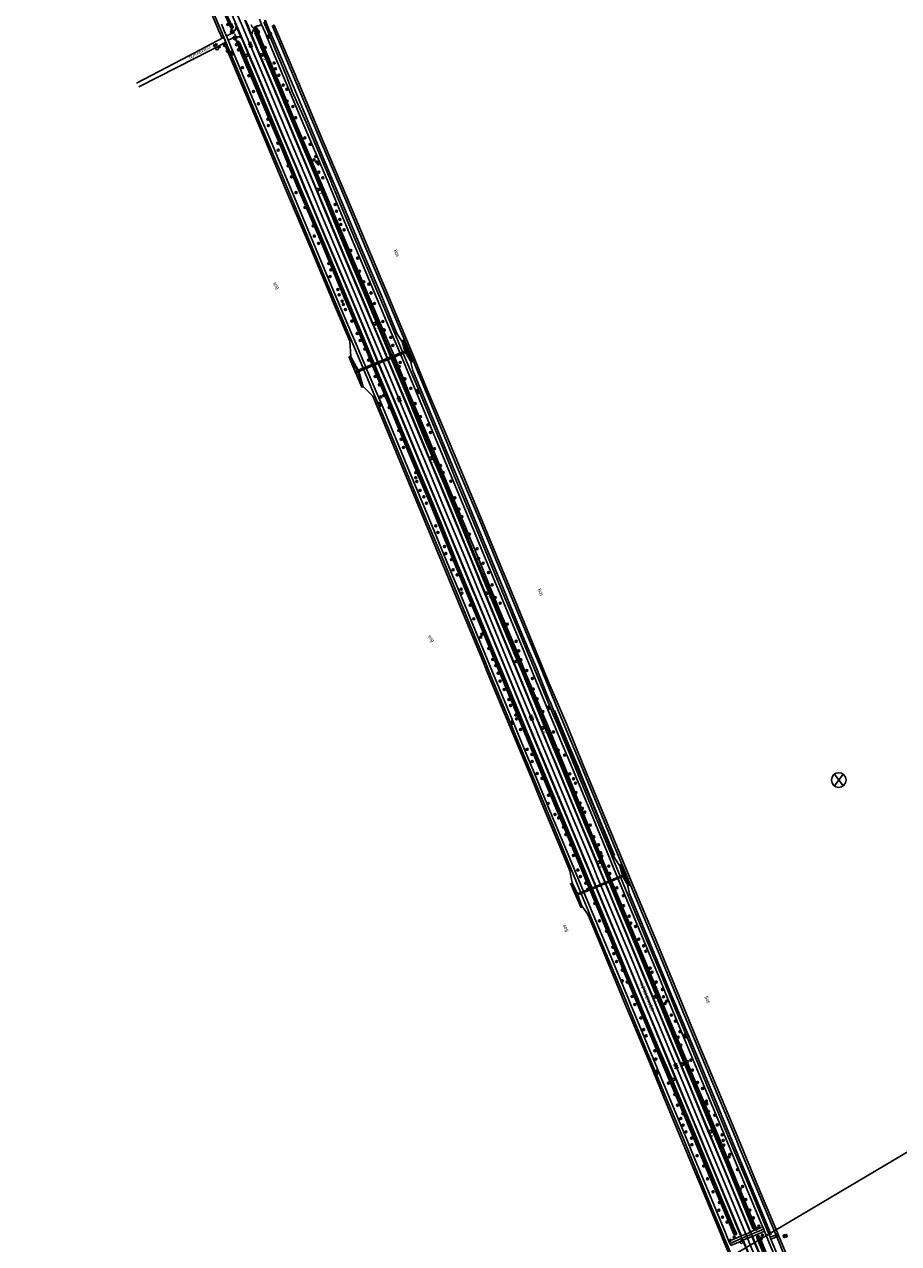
# Model space of a CAD drawing. Header units: metres. Extents: x 814 to 237605, y 2086 to 808797.
# Tile 19 of 57: x 120734 to 121333, y 400539 to 401375. Entities that reach past the tile are written whole.
import ezdxf

# ---------------------------------------------------------------- set-up
doc = ezdxf.new("R2010")
doc.units = ezdxf.units.M
doc.layers.get('0').update_dxf_attribs({"linetype": 'CONTINUOUS'})
for name, color, linetype in [('3009', 179, 'CONTINUOUS'), ('4401', 7, 'CONTINUOUS'), ('4405', 7, 'CONTINUOUS'), ('4411', 7, 'CONTINUOUS'), ('4412', 7, 'CONTINUOUS'), ('4503', 1, 'CONTINUOUS'), ('4504', 7, 'CONTINUOUS'), ('4601', 172, 'CONTINUOUS'), ('4703', 8, 'CONTINUOUS'), ('B-AF-FRAST-GD', 47, 'Raster'), ('B-AF-SCHRIK-GD', 153, 'Hekwerk'), ('B-AS-HECT-GD', 9, 'CONTINUOUS'), ('B-BB-BORD-GD', 8, 'CONTINUOUS'), ('B-BP-BOOM-GD', 74, 'CONTINUOUS'), ('B-BW-INFO-GD', 8, 'CONTINUOUS'), ('B-GR-GEMT2006-GS', 6, 'CONTINUOUS'), ('B-KL-OVER-GD', 8, 'CONTINUOUS'), ('B-MK-ASSTRP-GD', 121, 'CONTINUOUS'), ('B-MK-DRIEH-GD', 121, 'CONTINUOUS'), ('B-MK-KANAL-GD', 121, 'CONTINUOUS'), ('B-MK-STRP-GD', 121, 'CONTINUOUS'), ('B-OB-ONZL-GD', 153, 'CONTINUOUS'), ('B-SP-ASMI-GD', 17, 'CONTINUOUS'), ('B-SP-OVER-GD', 17, 'CONTINUOUS'), ('B-TE-OND-GD', 8, 'CONTINUOUS'), ('B-TR-GEO-GD', 8, 'CONTINUOUS'), ('B-TR-OEVR-GD', 142, 'CONTINUOUS'), ('B-TR-SLOO-GD', 142, 'CONTINUOUS'), ('B-VH-FPAD-GD', 13, 'CONTINUOUS'), ('B-VH-HFDR-GD', 13, 'CONTINUOUS'), ('B-VH-MATE-GD', 13, 'CONTINUOUS'), ('B-VH-OVRG-GD', 13, 'CONTINUOUS'), ('B-VH-WEGN-GD', 13, 'CONTINUOUS'), ('B-WT-DUIKER-GD', 134, 'CONTINUOUS'), ('L-AR-BLOCKS-GD', 8, 'CONTINUOUS'), ('L-AR-SYMB-GD', 8, 'CONTINUOUS')]:
    doc.layers.add(name, color=color, linetype=linetype)
doc.linetypes.add('Hekwerk', pattern='A,4,-1,[1,dgnlstyle.shx,S=0.004,R=0,X=0,Y=0],-1', length=6)
doc.linetypes.add('Raster', pattern='A,4,-1,[1,dgnlstyle.shx,S=0.004,R=0,X=0,Y=0],-1', length=6)

# ---------------------------------------------------------------- blocks, each defined once
blk = doc.blocks.new('2901')
for radius in [0.27, 0.18, 0.09]:
    blk.add_circle((0, 0), radius)
blk = doc.blocks.new('WATER', base_point=(119086.285987, 398817.713883))
at = {"layer": '4601'}
for points in [[(119085.785987, 398817.863883, 0), (119085.848487, 398817.926383, 0), (119085.973487, 398817.988883, 0), (119086.098487, 398817.988883, 0), (119086.223487, 398817.926383, 0), (119086.285987, 398817.863883, 0), (119086.348487, 398817.801383, 0), (119086.473487, 398817.738883, 0), (119086.598487, 398817.738883, 0), (119086.723487, 398817.801383, 0), (119086.785987, 398817.863883, 0)], [(119085.785987, 398817.563883, 0), (119085.848487, 398817.626383, 0), (119085.973487, 398817.688883, 0), (119086.098487, 398817.688883, 0), (119086.223487, 398817.626383, 0), (119086.285987, 398817.563883, 0), (119086.348487, 398817.501383, 0), (119086.473487, 398817.438883, 0), (119086.598487, 398817.438883, 0), (119086.723487, 398817.501383, 0), (119086.785987, 398817.563883, 0)]]:
    blk.add_polyline3d(points, dxfattribs=at)
blk = doc.blocks.new('2202')
for p, q in [((-0.35, 0), (-0.5, 0)), ((0, 0.35), (0, 0.5)), ((0.35, 0), (0.5, 0)), ((0, -0.35), (0, -0.5))]:
    blk.add_line(p, q)
blk.add_circle((0, 0), 0.35)
blk = doc.blocks.new('2303')
for p, q in [((0.75, 0), (0.75, 0.3)), ((-0.75, 0), (0.75, 0)), ((0.75, 0), (0.75, -0.3))]:
    blk.add_line(p, q)
at = {"flags": 128}
blk.add_lwpolyline([(-0.75, 0.3), (-0.75, 0), (-0.75, -0.3)], dxfattribs=at)
blk = doc.blocks.new('GV4', base_point=(119086.285987, 398817.713883))
at = {"layer": '4401'}
for points in [[(119086.285987, 398817.745133, 0), (119086.379737, 398817.807633, 0)], [(119086.285987, 398817.651383, 0), (119086.535987, 398817.807633, 0)], [(119086.285987, 398817.807633, 0), (119086.598487, 398817.620133, 0)], [(119086.285987, 398817.713883, 0), (119086.442237, 398817.620133, 0)], [(119086.348487, 398817.620133, 0), (119086.660987, 398817.807633, 0)], [(119086.410987, 398817.807633, 0), (119086.660987, 398817.651383, 0)], [(119086.504737, 398817.620133, 0), (119086.660987, 398817.713883, 0)], [(119086.567237, 398817.807633, 0), (119086.660987, 398817.745133, 0)]]:
    blk.add_polyline3d(points, dxfattribs=at)
blk = doc.blocks.new('GV6-4412', base_point=(119086.285987, 398817.713883))
at = {"layer": '4412'}
for centre in [(119086.312223, 398817.713376), (119086.387223, 398817.788376), (119086.387562, 398817.712297), (119086.462223, 398817.788376), (119086.462223, 398817.713376), (119086.537263, 398817.713369), (119086.387223, 398817.638376), (119086.462223, 398817.638376)]:
    blk.add_circle(centre, 0.028585, dxfattribs=at)
blk = doc.blocks.new('2401')
blk.add_circle((0, 0), 0.375)
blk = doc.blocks.new('2807')
blk.add_line((0, 0), (0, 0.5))
at = {"flags": 128}
blk.add_lwpolyline([(-0.5, 0), (0, 0), (0.5, 0)], dxfattribs=at)
blk.add_circle((0, 0), 0.5)
blk = doc.blocks.new('OV6-4405', base_point=(119086.285987, 398817.713883))
at = {"layer": '4405'}
for points in [[(119086.335987, 398817.763883, 0), (119086.285987, 398817.763883, 0), (119086.285987, 398817.713883, 0)], [(119086.435987, 398817.763883, 0), (119086.385987, 398817.763883, 0), (119086.385987, 398817.713883, 0)], [(119086.535987, 398817.763883, 0), (119086.485987, 398817.763883, 0), (119086.485987, 398817.713883, 0)]]:
    blk.add_polyline3d(points, dxfattribs=at)
blk = doc.blocks.new('GV6', base_point=(119086.285987, 398817.713883))
at = {"layer": '4411'}
for points in [[(119086.285987, 398817.682633, 0), (119086.442237, 398817.807633, 0)], [(119086.285987, 398817.745133, 0), (119086.442237, 398817.620133, 0)], [(119086.348487, 398817.620133, 0), (119086.598487, 398817.807633, 0)], [(119086.348487, 398817.807633, 0), (119086.598487, 398817.620133, 0)], [(119086.504737, 398817.807633, 0), (119086.660987, 398817.682633, 0)], [(119086.504737, 398817.620133, 0), (119086.660987, 398817.745133, 0)]]:
    blk.add_polyline3d(points, dxfattribs=at)
blk = doc.blocks.new('3701')
blk.add_circle((0, 0), 0.4)
blk = doc.blocks.new('2201')
at = {"flags": 128}
for points in [[(-0.35, 0), (-0.35, 0), (-0.5, 0)], [(0, 0.35), (0, 0.35), (0, 0.5)], [(0.35, 0), (0.35, 0), (0.5, 0)], [(0, -0.35), (0, -0.35), (0, -0.5)]]:
    blk.add_lwpolyline(points, dxfattribs=at)
at = {"linetype": 'Continuous'}
blk.add_circle((0, 0), 0.35, dxfattribs=at)
blk = doc.blocks.new('3009', base_point=(119086.285987, 398817.713883))
at = {"layer": '3009'}
for points in [[(119085.785987, 398818.213883, 0), (119086.785987, 398818.213883, 0), (119086.785987, 398817.213883, 0), (119085.785987, 398817.213883, 0)], [(119085.885987, 398817.313883, 0), (119086.685987, 398817.313883, 0), (119086.485987, 398818.113883, 0), (119086.085987, 398818.113883, 0)], [(119085.885987, 398817.313883, 0), (119086.085987, 398818.113883, 0), (119086.485987, 398818.113883, 0), (119086.685987, 398817.313883, 0)]]:
    blk.add_polyline3d(points, close=True, dxfattribs=at)
blk = doc.blocks.new('4101')
for p, q in [((-0.4, 0), (-0.55, 0)), ((-0.28, 0.28), (-0.39, 0.39)), ((0, 0.4), (0, 0.55)), ((0.28, 0.28), (0.39, 0.39)), ((0.4, 0), (0.55, 0)), ((-0.28, -0.28), (-0.39, -0.39)), ((0, -0.4), (0, -0.55)), ((0.28, -0.28), (0.39, -0.39))]:
    blk.add_line(p, q)
blk.add_circle((0, 0), 0.4)
blk = doc.blocks.new('4703')
at = {"layer": '4703'}
for p, q in [((-0.3, -0.4), (0.3, 0.4)), ((-0.3, 0.4), (0.3, -0.4))]:
    blk.add_line(p, q, dxfattribs=at)
blk.add_circle((0, 0), 0.5, dxfattribs=at)

msp = doc.modelspace()

# ---------------------------------------------------------------- linework, layer by layer
at = {"layer": 'B-AF-FRAST-GD'}
for points in [[(120824.785839, 401470.471502), (120839.514519, 401436.295316), (120850.745897, 401409.345076), (120861.370052, 401384.380415), (120867.158332, 401370.773823), (120869.519463, 401365.223479)], [(120989.349048, 401162.798285), (120979.14138, 401187.684715), (120965.322416, 401220.100701), (120951.186429, 401253.936395), (120938.854601, 401283.290937), (120927.832584, 401309.679404), (120916.35124, 401336.936608), (120903.440873, 401367.262334), (120902.118408, 401370.284683), (120899.459978, 401376.360227), (120900.236275, 401376.626255)], [(120869.519463, 401365.223479), (120868.834969, 401364.914035)], [(120870.21815, 401361.436605), (120870.962675, 401361.844271)], [(120870.962675, 401361.844271), (120873.027387, 401356.948163), (120881.715353, 401336.346149), (120897.637989, 401298.514709), (120914.682682, 401258.109838), (120929.642703, 401222.592547), (120946.991752, 401181.080892), (120957.023214, 401157.406673)], [(120992.839027, 401157.58429), (120989.349048, 401162.798285)], [(120957.023214, 401157.406673), (120957.683509, 401147.042324)], [(120999.725143, 401143.936281), (120996.453728, 401151.378326), (120993.946426, 401157.082112)], [(120956.563062, 401146.599933), (120958.489709, 401142.00354), (120965.234837, 401125.91172)], [(121000.223543, 401137.325495), (120999.016176, 401142.783418)], [(121000.223543, 401137.325495), (121020.207118, 401089.670464), (121034.792374, 401054.308146), (121048.304747, 401021.752461), (121061.748203, 400989.270165), (121073.966037, 400959.569543), (121079.433072, 400946.542943), (121084.511589, 400934.442087), (121093.165066, 400913.04551), (121094.559442, 400909.719198), (121099.328931, 400898.109704), (121109.504934, 400873.663976), (121125.169407, 400835.803106), (121138.624038, 400803.121134)], [(120966.397499, 401126.271973), (120972.826641, 401119.821474)], [(120972.826641, 401119.821474), (120976.297866, 401111.495077), (120997.584547, 401060.399368), (121013.855125, 401021.251037), (121031.153138, 400979.423105), (121048.66461, 400937.057241), (121051.067711, 400931.269257), (121066.366072, 400894.422411), (121081.325348, 400858.423814)], [(121108.003201, 400794.352038), (121104.505967, 400802.722155), (121088.75395, 400840.495854), (121081.325348, 400858.423814)], [(121138.624038, 400803.121134), (121141.971391, 400798.023854)], [(121109.594999, 400786.28919), (121108.003201, 400794.352038)], [(121143.117561, 400798.344952), (121148.535803, 400784.555497)], [(121115.432934, 400769.461001), (121108.390841, 400785.898775)], [(121147.627187, 400783.763238), (121148.75422, 400778.836339)], [(121148.75422, 400778.836339), (121159.11388, 400753.76141), (121174.509387, 400716.728672), (121176.34991, 400712.297181), (121184.940573, 400691.613137), (121195.612039, 400665.985002), (121208.405431, 400635.294571), (121217.886295, 400612.366899), (121237.034287, 400566.327526), (121246.050417, 400544.773412)], [(121120.094175, 400764.911327), (121116.531893, 400769.588512)], [(121188.94973, 400599.010616), (121174.231853, 400634.508534), (121162.916284, 400662.077173), (121151.824977, 400688.719331), (121145.036687, 400705.01516), (121141.790535, 400712.807803), (121131.540399, 400737.536281), (121122.166451, 400760.193124), (121120.094175, 400764.911327)], [(121188.94973, 400599.010616), (121204.797115, 400561.299502), (121211.659481, 400544.781878), (121212.907297, 400541.778402), (121218.831029, 400527.520059)]]:
    msp.add_lwpolyline(points, dxfattribs=at)
at = {"layer": 'B-AF-SCHRIK-GD'}
for points in [[(120877.21861, 401368.300251), (120875.418688, 401371.928922)], [(120877.910515, 401366.845831), (120879.369738, 401362.976012)]]:
    msp.add_lwpolyline(points, dxfattribs=at)
at = {"layer": 'B-GR-GEMT2006-GS'}
msp.add_lwpolyline([(120733.972315, 400243.566859), (120986.24, 400392.32), (121760.6, 400851.29), (121785.003845, 400865.52333)], dxfattribs=at)
at = {"layer": 'B-MK-ASSTRP-GD'}
for points in [[(120879.582934, 401382.172746), (120883.418183, 401373.27309)], [(120883.418183, 401373.27309), (120892.394476, 401351.943633), (120898.099552, 401338.387236), (120916.229423, 401295.293823), (120931.181496, 401259.683603), (120934.76684, 401251.144662), (120948.88718, 401217.511996), (120967.37058, 401173.730895), (120969.931687, 401167.633673), (120984.597813, 401132.718056), (120989.173959, 401121.846169)], [(120989.173959, 401121.846169), (121004.026319, 401086.112439), (121008.436589, 401075.478647), (121021.630551, 401043.666109), (121035.843279, 401009.391948), (121046.732957, 400983.041121), (121049.383219, 400976.62802), (121066.659625, 400934.776246), (121084.951074, 400890.600099), (121085.737209, 400888.701483), (121095.119353, 400866.095676)], [(121204.597439, 400602.793648), (121200.047457, 400613.758531), (121187.15861, 400644.81902), (121174.344108, 400675.591), (121168.588783, 400689.41149), (121161.719296, 400705.993209), (121149.884101, 400734.561264), (121126.728441, 400790.229022), (121123.35883, 400798.31546), (121107.928391, 400835.34564), (121095.119353, 400866.095676)], [(121311.37171, 400347.965165), (121292.748239, 400392.197399), (121277.158297, 400429.161456), (121269.409668, 400447.533606), (121250.824194, 400491.822093), (121238.490075, 400521.331533), (121232.274856, 400536.201476), (121218.405973, 400569.491043), (121204.597439, 400602.793648)]]:
    msp.add_lwpolyline(points, dxfattribs=at)
at = {"layer": 'B-MK-DRIEH-GD'}
for points in [[(120879.674639, 401372.463211), (120882.453705, 401365.835547)], [(120888.565044, 401370.517492), (120886.87786, 401374.570236)], [(120870.616596, 401365.796804), (120871.957328, 401362.676501)], [(121232.511412, 400545.235677), (121231.947031, 400546.550705)], [(121225.819301, 400542.180567), (121226.369154, 400540.862559)]]:
    msp.add_lwpolyline(points, dxfattribs=at)
at = {"layer": 'B-MK-KANAL-GD'}
for points in [[(121231.507819, 400546.432986), (121225.562256, 400543.964608)], [(121226.075973, 400542.458846), (121232.158627, 400544.97826)], [(121232.772928, 400543.495967), (121226.83556, 400541.007845)]]:
    msp.add_lwpolyline(points, dxfattribs=at)
at = {"layer": 'B-MK-STRP-GD'}
for points in [[(120866.246568, 401405.247998), (120879.223879, 401374.65778)], [(120879.223879, 401374.65778), (120889.35946, 401350.666376), (120892.100345, 401344.178572), (120909.666951, 401302.429244), (120923.923637, 401268.519044), (120928.155963, 401258.413237), (120938.436996, 401233.864531), (120953.876834, 401197.209537), (120964.167948, 401172.809258), (120966.880504, 401166.35204), (120975.885476, 401144.915774), (120989.304717, 401112.921863)], [(120992.55466, 401122.159093), (120975.299488, 401163.18497), (120972.901147, 401168.88098), (120957.656513, 401205.086663), (120939.319889, 401248.677775), (120934.173746, 401260.939993), (120924.312557, 401284.437209), (120904.005627, 401332.742304), (120895.379208, 401353.199728), (120888.852357, 401368.678055), (120885.067742, 401377.594054)], [(120992.55466, 401122.159093), (121008.460905, 401083.977475), (121011.467903, 401076.735857), (121024.400305, 401045.591339), (121040.448855, 401006.784245), (121049.738125, 400984.283029), (121057.714086, 400964.963018), (121071.164619, 400932.565286), (121084.84314, 400899.425104), (121087.987806, 400891.85748), (121098.689671, 400866.103499)], [(121092.523198, 400863.853052), (121081.949122, 400889.35712), (121075.804095, 400904.178574), (121055.826109, 400952.497452), (121043.693637, 400981.785099), (121039.389383, 400992.175519), (121023.003321, 401031.791746), (121005.814459, 401073.250129), (121005.410316, 401074.223527), (120993.905823, 401101.93263), (120989.304717, 401112.921863)], [(121092.523198, 400863.853052), (121106.366791, 400830.627235), (121108.923044, 400824.492007), (121120.338189, 400797.056762), (121126.021754, 400783.396839), (121142.52628, 400743.663265), (121158.703321, 400704.743749), (121174.537699, 400666.632458), (121192.06519, 400624.553814), (121197.042065, 400612.511415), (121199.856262, 400605.701982)], [(121205.63605, 400608.733623), (121203.039785, 400615.000226), (121190.793376, 400644.559368), (121175.306599, 400681.74149), (121164.709322, 400707.23192), (121159.214463, 400720.449119), (121142.85187, 400759.965508), (121126.58688, 400799.049764), (121126.370219, 400799.570303), (121109.228518, 400840.754017), (121098.689671, 400866.103499)], [(121225.449379, 400544.189988), (121219.897207, 400557.509391), (121199.856262, 400605.701982)], [(121205.63605, 400608.733623), (121221.468534, 400570.752053), (121231.486957, 400546.579762)], [(121232.889157, 400543.24451), (121241.51294, 400522.595006), (121248.582315, 400505.667506), (121262.215387, 400473.106979), (121277.191427, 400437.409012), (121280.138486, 400430.418379), (121290.401678, 400406.07336), (121306.911793, 400366.898953), (121313.065227, 400352.393417)], [(121233.151417, 400545.383944), (121240.730148, 400548.573538)], [(121225.399088, 400542.173489), (121217.726853, 400538.901566)], [(121306.310531, 400351.612224), (121291.752841, 400386.150135), (121274.124563, 400427.88195), (121272.99973, 400430.544792), (121256.00123, 400471.002563), (121238.532599, 400512.804045), (121235.499101, 400520.08139), (121226.896282, 400540.719508)]]:
    msp.add_lwpolyline(points, dxfattribs=at)
at = {"layer": 'B-SP-ASMI-GD'}
for points in [[(121008.888196, 401123.638779), (120999.95942, 401145.43359), (120981.957327, 401188.285604), (120968.058269, 401221.295774), (120953.631337, 401255.707398), (120937.523554, 401293.927386), (120920.501585, 401334.216028), (120903.965394, 401373.544663), (120905.26254, 401374.090046), (120921.798359, 401334.762901), (120938.819955, 401294.474631), (120954.928483, 401256.25278), (120969.355788, 401221.841156), (120983.254473, 401188.830986), (121001.259174, 401145.973012), (121010.190557, 401124.17224)], [(121115.465399, 400866.951376), (121102.216404, 400898.724004), (121087.290655, 400935.077622), (121057.190682, 401007.705137), (121046.111669, 401034.503758), (121030.776139, 401071.076423), (121008.888196, 401123.638779)], [(121010.190557, 401124.17224), (121022.413235, 401095.091507), (121034.951072, 401064.934536), (121046.637307, 401036.947548), (121058.952, 401007.181361), (121071.949165, 400975.791692), (121093.157243, 400924.446761), (121106.296342, 400893.460914), (121116.830717, 400867.450192)], [(121222.360369, 400609.201892), (121204.827662, 400651.346846), (121186.594229, 400695.152535), (121171.368968, 400731.859683), (121154.159616, 400773.408591), (121137.90394, 400812.677249), (121115.465399, 400866.951376)], [(121116.830717, 400867.450192), (121151.389118, 400784.121036), (121167.45555, 400745.321765), (121182.984423, 400707.759663), (121196.386527, 400675.566449), (121211.199399, 400639.942615), (121223.685454, 400609.834074)], [(121326.291498, 400361.261098), (121314.408567, 400389.249949), (121289.700951, 400447.884156), (121274.523746, 400483.77472), (121254.905622, 400530.904858), (121249.765258, 400543.272337), (121248.423245, 400546.501159), (121236.764576, 400574.542536), (121223.628085, 400606.092765), (121222.360369, 400609.201892)], [(121223.685454, 400609.834074), (121237.523418, 400576.542272), (121250.219207, 400546.014636), (121251.147467, 400543.788734), (121261.224832, 400519.623934), (121279.878106, 400474.989368), (121292.882722, 400444.107829), (121307.701554, 400409.055455), (121321.876656, 400375.486119), (121327.655327, 400361.748366)]]:
    msp.add_lwpolyline(points, dxfattribs=at)
at = {"layer": 'B-TR-OEVR-GD'}
msp.add_lwpolyline([(121097.39, 400904.272), (121105.625, 400884.291), (121113.616, 400865.28), (121122.029, 400844.327), (121130.747, 400823.658), (121138.454, 400804.871)], dxfattribs=at)
at = {"layer": 'B-TR-SLOO-GD'}
for points in [[(120876.184042, 401375.188261), (120876.293854, 401374.901481), (120877.080719, 401372.846544), (120877.068798, 401372.482583), (120876.845281, 401372.263163), (120876.486908, 401372.114152), (120875.911723, 401372.118622), (120875.654678, 401372.260183), (120875.450532, 401372.483701), (120874.685488, 401374.174781), (120868.617232, 401387.588263), (120857.993449, 401412.565589), (120856.273855, 401416.711092), (120846.094127, 401440.990299), (120836.213167, 401464.020789), (120833.787543, 401469.780037), (120823.572512, 401494.033963), (120811.16804, 401522.700072), (120806.013818, 401534.87997), (120797.865029, 401554.136306), (120785.657252, 401582.648188), (120773.174177, 401612.305597), (120768.444549, 401623.406962)], [(120869.763122, 401387.907844), (120876.305153, 401373.212042), (120876.271899, 401373.148879), (120876.225746, 401373.0796), (120876.161246, 401373.049022), (120875.943282, 401373.008886), (120875.81084, 401373.088293), (120864.757825, 401398.135754)], [(120995.053213, 401123.186901), (120984.365174, 401148.391203), (120982.873003, 401151.910007), (120968.984004, 401185.423836), (120956.138085, 401215.513378), (120941.950317, 401249.950334), (120930.101541, 401278.360374), (120929.387768, 401280.046761), (120916.594053, 401310.273673), (120893.835941, 401364.737515), (120892.188042, 401368.380115), (120891.9759, 401369.227508), (120892.085021, 401369.863819), (120892.287883, 401370.402377), (120892.565569, 401370.549823), (120892.95735, 401370.656562), (120893.328109, 401370.674339), (120893.599777, 401370.534542), (120893.717981, 401370.385188), (120894.905108, 401367.49583), (120899.806701, 401355.565799), (120908.817692, 401334.12213)], [(120983.922418, 401113.782778), (120970.91088, 401145.065232), (120968.2382, 401151.490912), (120950.910385, 401192.811459), (120935.761492, 401229.147941), (120921.7205, 401261.884302), (120910.630311, 401288.720176), (120895.572688, 401324.024752), (120882.679458, 401354.712576), (120880.487074, 401360.351412), (120879.753988, 401362.236917), (120879.653032, 401362.695873), (120879.805769, 401363.091499), (120880.354132, 401363.130242), (120881.297375, 401362.574428), (120882.219757, 401360.838071), (120896.270807, 401327.34473), (120911.081444, 401291.842341), (120917.852739, 401275.587013), (120925.309445, 401257.686272), (120939.889859, 401223.598748), (120950.68873, 401197.780996), (120965.4379, 401162.003681), (120972.388415, 401145.430387), (120983.366232, 401119.254112)], [(120908.817692, 401334.12213), (120918.546926, 401310.528398), (120930.825482, 401281.696513), (120940.57941, 401258.252144), (120952.044736, 401230.911493), (120962.290029, 401206.412867), (120973.417844, 401180.656209), (120983.168791, 401157.56239), (120986.742664, 401148.978689), (120994.142752, 401131.205216), (120997.549902, 401122.382611)], [(121102.094959, 400865.188568), (121089.18124, 400896.540984), (121075.384255, 400930.105104), (121070.469981, 400941.716494), (121061.965387, 400961.81105), (121047.165181, 400997.664734), (121024.438201, 401052.669098), (121023.265954, 401055.506199), (121008.817915, 401089.668955), (120995.053213, 401123.186901)], [(120997.549902, 401122.382611), (121009.391482, 401094.606474), (121023.579996, 401060.42917), (121026.423293, 401053.637143), (121035.358991, 401032.29168), (121046.611975, 401005.127981), (121059.762995, 400973.066642), (121069.222252, 400950.48505), (121072.3938, 400942.752433), (121078.511636, 400927.836403), (121094.443958, 400890.026941), (121104.861732, 400864.238247)], [(120983.366232, 401119.254112), (121001.656662, 401075.322136), (121013.418515, 401047.29228), (121019.61746, 401032.519475), (121031.013791, 401004.529603), (121045.492153, 400969.291061), (121058.409225, 400938.270196), (121059.443598, 400935.779423), (121071.126248, 400907.647564), (121079.600911, 400887.080982), (121090.127464, 400861.899509)], [(121087.31487, 400863.759174), (121069.603722, 400906.795218), (121057.924877, 400934.961665), (121052.520286, 400947.996184), (121033.911716, 400992.901951), (121011.860357, 401046.532174), (121011.134546, 401048.29739), (120998.010348, 401079.436347), (120983.922418, 401113.782778)], [(121195.854928, 400603.53051), (121184.289392, 400631.543576), (121171.276208, 400662.454172), (121159.385826, 400690.676971), (121152.599618, 400706.774303), (121148.260992, 400717.06581), (121129.207995, 400763.133123), (121114.860039, 400798.033505), (121102.503623, 400827.762067), (121087.31487, 400863.759174)], [(121090.127464, 400861.899509), (121101.701941, 400834.046259), (121113.870974, 400805.167808), (121124.599065, 400778.988331), (121136.315103, 400750.984579), (121147.704433, 400723.038196), (121154.292936, 400707.168152), (121157.788049, 400698.749303), (121169.942181, 400670.31379), (121175.050672, 400658.216282), (121188.032191, 400627.330645), (121197.948541, 400603.610604)], [(121208.308201, 400610.045298), (121194.07722, 400644.236012), (121181.580361, 400673.954888), (121169.413563, 400703.395112), (121166.638618, 400710.038751), (121155.335691, 400737.099676), (121142.225276, 400768.497168), (121129.769768, 400798.61167), (121115.008305, 400833.802252), (121102.094959, 400865.188568)], [(121104.861732, 400864.238247), (121122.543823, 400820.354699), (121137.574251, 400784.623205), (121156.772908, 400739.01075), (121168.591861, 400710.493049), (121169.558104, 400708.161621), (121182.072844, 400677.989005), (121195.534181, 400646.306529), (121202.9978, 400628.519758), (121210.453596, 400610.605582)], [(121210.453596, 400610.605582), (121224.586975, 400575.635164), (121235.196974, 400550.225331), (121235.298674, 400549.786865), (121235.261049, 400549.577131), (121234.980907, 400549.290656), (121234.508168, 400548.987045), (121234.108444, 400548.857032), (121233.692702, 400548.923715), (121233.445715, 400549.11892), (121214.542102, 400594.990282), (121208.308201, 400610.045298)], [(121197.948541, 400603.610604), (121210.781049, 400572.643756), (121220.804989, 400548.542861), (121221.853729, 400546.021341), (121222.093265, 400545.425295), (121222.150635, 400545.092626), (121222.077247, 400544.893696), (121221.886884, 400544.72643), (121221.67566, 400544.629945), (121221.391048, 400544.59083), (121220.996912, 400544.660493), (121220.651205, 400544.873207), (121220.423677, 400545.250313), (121220.195602, 400545.628323), (121219.242074, 400547.900131), (121202.298935, 400588.267623), (121195.854928, 400603.53051)], [(121313.775267, 400357.127144), (121291.826602, 400409.254386), (121266.408946, 400470.448239), (121251.870628, 400505.042775), (121236.735519, 400541.068195), (121236.100357, 400543.097361), (121236.108553, 400543.506025), (121236.352559, 400543.787285), (121236.78432, 400543.98845), (121237.277176, 400544.100581), (121237.61953, 400544.010429), (121238.276299, 400543.3816), (121249.697294, 400514.360471), (121264.843952, 400478.37901), (121272.957841, 400459.581738), (121286.503162, 400428.201585), (121299.613204, 400396.207302), (121315.323871, 400358.990161)], [(121240.244182, 400536.162712), (121237.553511, 400543.113699), (121237.347406, 400543.35232), (121237.163843, 400543.400236), (121237.10306, 400543.358245), (121236.982712, 400543.100375), (121241.49272, 400531.908313)]]:
    msp.add_lwpolyline(points, dxfattribs=at)
for points in [[(121052.529735, 400987.497329), (121067.151781, 400952.491887), (121071.445043, 400942.241546), (121082.042738, 400916.939107), (121094.778449, 400885.979774), (121108.797177, 400851.946813), (121125.72292, 400811.443013), (121154.278346, 400742.793849), (121167.740884, 400710.295123), (121185.546546, 400667.312043), (121206.853759, 400616.584912), (121234.730941, 400549.999583), (121234.703134, 400549.728681), (121234.441888, 400549.589095), (121234.300914, 400549.523049), (121234.176908, 400549.567931), (121225.500354, 400570.800697), (121204.894705, 400619.927612), (121176.0606, 400688.810254), (121167.215624, 400710.172955), (121153.833105, 400742.494887), (121139.48616, 400777.184341), (121124.538615, 400812.906732), (121100.157987, 400871.596716), (121080.495577, 400919.270732), (121070.988087, 400941.995484), (121058.429093, 400972.013927), (121051.606865, 400988.320946), (121039.801137, 401016.797407), (121025.012988, 401052.949397), (121023.083101, 401057.667313), (121007.375457, 401095.596812), (120992.198768, 401131.734423), (120985.098754, 401148.572473), (120974.954895, 401172.629159), (120964.275077, 401197.930055), (120951.6507, 401228.057163), (120940.845774, 401253.783857), (120926.677105, 401288.594363), (120915.284687, 401315.798701), (120901.102044, 401349.523819), (120893.007419, 401368.8776), (120892.968112, 401369.470403), (120893.032268, 401369.515038), (120893.31521, 401369.578079), (120893.365349, 401369.502313), (120899.029845, 401355.785576), (120910.683858, 401327.805697), (120924.810101, 401294.458988), (120936.942312, 401264.982433), (120942.116996, 401251.637813), (120947.865652, 401237.982304), (120957.854597, 401214.443354), (120966.194654, 401194.772469), (120976.392382, 401170.477485), (120985.537686, 401148.680935), (120985.873668, 401147.880169), (120995.401906, 401125.276036), (121005.281365, 401101.452624), (121012.58537, 401084.096109), (121024.264584, 401055.836283), (121025.386187, 401053.13139), (121036.811676, 401025.577336), (121041.056969, 401014.933511), (121047.150066, 401000.349876)], [(121037.741296, 400985.235899), (121050.012988, 400955.436175), (121058.431567, 400935.234493), (121060.16221, 400931.081549), (121071.21, 400904.46007), (121079.354742, 400884.713873), (121079.525384, 400884.180305), (121092.693368, 400852.979389), (121114.268425, 400800.801616), (121123.907765, 400777.729961), (121135.960028, 400748.670838), (121144.200014, 400728.409945), (121152.115502, 400709.65092), (121153.249442, 400706.925446), (121156.566945, 400698.951679), (121160.231641, 400690.143418), (121165.948324, 400676.223387), (121175.31574, 400654.683629), (121183.371447, 400635.395936), (121191.382591, 400616.399342), (121199.440023, 400596.956464), (121207.282039, 400578.029755), (121215.399963, 400558.533866), (121220.822851, 400545.365324), (121220.95185, 400545.113763), (121221.214202, 400544.958106), (121221.353814, 400544.945515), (121221.509722, 400545.040843), (121221.504614, 400545.194449), (121214.538729, 400561.846752), (121207.519763, 400578.946283), (121199.231371, 400598.659284), (121190.295063, 400620.444978), (121181.744815, 400640.9243), (121173.230177, 400660.987978), (121164.43753, 400681.468109), (121156.489242, 400700.47895), (121153.743678, 400707.0404), (121146.244045, 400724.9633), (121133.5023, 400755.713818), (121116.69001, 400795.954887), (121103.454755, 400828.195143), (121091.144018, 400857.946372), (121078.920247, 400887.144531), (121071.144175, 400906.174571), (121061.207354, 400929.77699), (121058.856805, 400935.463463), (121049.022699, 400959.254229), (121038.644028, 400984.693078), (121026.199182, 401014.663362), (121013.888922, 401044.416321), (121012.803172, 401046.992101), (121000.427985, 401076.350386), (120987.776596, 401106.846012), (120978.27186, 401129.940984), (120971.928922, 401145.316829), (120967.305536, 401156.52433), (120955.463355, 401184.67104), (120948.251962, 401201.508803), (120930.740924, 401243.380497), (120925.001121, 401257.091203), (120913.87142, 401283.117848), (120906.010547, 401301.687695), (120895.670042, 401326.213095), (120880.980162, 401361.805978), (120880.781784, 401362.091117), (120880.681793, 401362.195387), (120880.55413, 401362.198062), (120880.450103, 401362.148745), (120880.395861, 401362.095728), (120880.42797, 401361.921357), (120885.007884, 401350.821095), (120898.988508, 401317.369468), (120909.506211, 401292.608937), (120922.26167, 401262.219889), (120931.748559, 401240.020006), (120940.16036, 401219.717125), (120949.961979, 401196.456632), (120962.63769, 401166.256539), (120971.462737, 401145.201617), (120973.992154, 401139.166899), (120986.726224, 401108.322656), (120999.474791, 401077.366544), (121012.407443, 401046.799056), (121014.605859, 401041.602903), (121032.229231, 400998.885902)]]:
    msp.add_lwpolyline(points, close=True, dxfattribs=at)
at = {"layer": 'B-VH-FPAD-GD'}
for points in [[(120867.285932, 401373.946941), (120857.567987, 401396.924497)], [(121083.636891, 400856.175228), (121071.58884, 400885.067371), (121067.874815, 400893.973886), (121052.200627, 400931.879337), (121050.020244, 400937.152236), (121033.330851, 400977.5026), (121018.69614, 401012.931719), (121006.514068, 401042.307123), (120995.037885, 401069.921655), (120990.639861, 401080.504387), (120977.864723, 401111.122921), (120964.308421, 401143.385114), (120963.629594, 401145.000633), (120956.472666, 401161.980281), (120950.935579, 401175.116895), (120938.457376, 401204.809265), (120924.401673, 401238.276552), (120917.754101, 401254.045688), (120909.679941, 401273.198926), (120895.894593, 401305.916053), (120880.757696, 401341.965918), (120878.93984, 401346.281381), (120874.217772, 401357.491239), (120872.123761, 401362.462274), (120872.077582, 401362.571899), (120870.631266, 401366.005353), (120868.388457, 401371.329624), (120867.285932, 401373.946941)], [(120869.084195, 401374.768159), (120870.189598, 401372.143425), (120870.986487, 401370.251244), (120872.51736, 401366.616249), (120873.685227, 401363.843195), (120876.015027, 401358.311181), (120880.758948, 401347.046935), (120882.584369, 401342.712547), (120894.081681, 401315.340741), (120903.769485, 401292.606418), (120914.076816, 401267.925442), (120919.588585, 401254.815954), (120927.120804, 401236.90092), (120938.661833, 401209.361792), (120946.411678, 401190.850734), (120958.283435, 401162.740885), (120959.509875, 401159.836929), (120966.214606, 401143.904603), (120969.635773, 401135.774948), (120979.613747, 401112.26435), (120994.345035, 401076.773136), (120996.878805, 401070.68516), (121009.823989, 401039.581328), (121025.252651, 401002.276271), (121035.194816, 400978.272897), (121040.340822, 400965.848892), (121053.992488, 400932.844263), (121054.441791, 400931.758016), (121070.625942, 400892.608567), (121073.438265, 400885.833139), (121085.359838, 400857.111766)], [(120895.09115, 401378.178945), (120896.605662, 401374.586137), (120898.937342, 401369.054798), (120902.941114, 401359.556835), (120904.076204, 401356.859773), (120911.711275, 401338.718256), (120925.611726, 401305.617196), (120942.82111, 401264.946805), (120942.954655, 401264.626934), (120956.664651, 401231.788337), (120968.747058, 401203.153129), (120978.871885, 401179.131505), (120981.640123, 401172.551742), (120987.470524, 401158.693595), (120991.116355, 401150.059443), (121002.197947, 401123.81573), (121014.77937, 401093.538806), (121020.252331, 401080.379119), (121028.03507, 401061.665594), (121042.966406, 401025.415167), (121057.053592, 400991.483733), (121058.525222, 400987.914363), (121066.218551, 400969.254553), (121075.842093, 400946.171537), (121076.36928, 400944.893151), (121090.407606, 400910.851314), (121096.800197, 400895.506313), (121102.730494, 400881.271019), (121107.3994, 400870.02325)], [(121107.816633, 400874.203026), (121098.675808, 400896.282924), (121095.814865, 400903.193607), (121081.780579, 400937.20588), (121078.175698, 400945.865871), (121067.598771, 400971.274778), (121060.392091, 400988.685861), (121054.685425, 401002.472966), (121040.616493, 401036.452457), (121028.955962, 401064.642474), (121022.125321, 401081.155924), (121015.115764, 401098.101914), (121003.179561, 401126.639127), (120993.022155, 401150.530373), (120983.482792, 401173.325746), (120980.079141, 401181.459152), (120958.317592, 401233.158685), (120944.790756, 401265.39788), (120944.414051, 401266.295701), (120927.102229, 401307.324087), (120917.655445, 401328.57444), (120913.749284, 401339.109349), (120905.929821, 401357.63985), (120904.440078, 401361.170229), (120900.813457, 401369.780154), (120898.125818, 401376.160849)], [(121107.3994, 400870.02325), (121123.903415, 400830.403195), (121135.062801, 400803.192493), (121138.317819, 400795.255556), (121159.467038, 400744.344249), (121170.231636, 400718.392386), (121173.07715, 400711.536268), (121173.373821, 400710.821455), (121185.48223, 400681.646868), (121201.842215, 400642.173319), (121211.649615, 400618.572957), (121220.903035, 400596.305682)], [(121217.900451, 400608.754485), (121213.521296, 400619.349629), (121203.945141, 400642.518654), (121190.551977, 400674.634754), (121178.708907, 400703.177556), (121175.229122, 400711.59007), (121175.06035, 400711.998081), (121165.960219, 400733.998), (121150.988277, 400770.050242), (121136.9304, 400803.97072), (121136.221226, 400805.681898), (121123.66737, 400835.918962), (121108.296077, 400873.096614), (121107.816633, 400874.203026)], [(121083.636891, 400856.175228), (121099.572193, 400817.589789), (121109.893086, 400792.704298), (121115.991782, 400777.999266), (121131.053503, 400741.835638), (121146.296875, 400705.308203), (121146.909456, 400703.840285), (121148.321494, 400700.442758), (121159.81945, 400672.777324), (121174.494486, 400637.556194), (121186.674969, 400608.20949), (121190.183919, 400599.755301)], [(121191.558551, 400601.686864), (121188.533055, 400608.98052), (121175.999131, 400639.19644), (121162.272181, 400672.24498), (121150.222396, 400701.230265), (121148.778062, 400704.704552), (121148.329446, 400705.781104), (121135.468345, 400736.644073), (121119.559493, 400774.691581), (121111.757075, 400793.481021), (121106.807079, 400805.401384), (121094.304632, 400835.546433), (121085.359838, 400857.111766)], [(121191.558551, 400601.686864), (121205.172252, 400568.845077), (121214.661315, 400546.016347), (121215.856412, 400543.14119), (121216.964286, 400540.475874)], [(121217.900451, 400608.754485), (121230.519127, 400578.444778), (121243.488725, 400547.388523), (121245.216887, 400543.205767), (121245.806973, 400541.793509), (121251.952273, 400526.958355), (121258.21815, 400511.832117), (121269.947227, 400483.730762), (121284.875583, 400448.133378), (121290.496544, 400434.786988), (121301.456477, 400408.763765), (121316.228371, 400373.92932), (121321.838658, 400360.672875)], [(121294.030484, 400351.954205), (121279.705625, 400386.069296), (121268.920164, 400411.575242), (121263.846656, 400423.547145), (121254.394513, 400445.851265), (121239.51384, 400481.308578), (121225.102018, 400515.735701), (121223.006334, 400520.741894), (121214.042736, 400542.30334), (121212.81483, 400545.257002), (121204.918559, 400564.251049), (121190.183919, 400599.755301)], [(121240.129631, 400550.172432), (121239.38576, 400551.957314), (121220.903035, 400596.305682)], [(121216.964286, 400540.475874), (121225.16514, 400543.848379)], [(121231.83937, 400546.769007), (121240.129631, 400550.172432)], [(121241.395857, 400547.138928), (121233.140986, 400543.589844)], [(121323.861491, 400350.635453), (121304.967936, 400395.437657), (121288.655691, 400434.010591), (121286.992293, 400437.943964), (121267.696407, 400483.941613), (121250.110867, 400526.188698), (121244.651761, 400539.303525), (121242.254985, 400545.071418), (121241.395857, 400547.138928)], [(121226.414602, 400540.807052), (121218.285274, 400537.341042)]]:
    msp.add_lwpolyline(points, dxfattribs=at)
at = {"layer": 'B-VH-HFDR-GD'}
for points in [[(120879.265975, 401373.682126), (120878.356052, 401375.833234)], [(120988.76306, 401113.378212), (120975.02225, 401146.081309), (120971.628587, 401154.158219), (120966.572092, 401166.222493), (120956.572826, 401190.079704), (120941.564004, 401225.660696), (120927.826631, 401258.274957), (120926.051523, 401262.489289), (120920.183912, 401276.488307), (120910.055871, 401300.651908), (120892.765309, 401341.631219), (120889.021857, 401350.524299), (120882.737945, 401365.452588), (120879.265975, 401373.682126)], [(120885.690238, 401377.074376), (120889.631595, 401367.825598), (120895.69339, 401353.331948), (120899.71223, 401343.722969), (120914.707269, 401308.008611), (120926.885479, 401279.07931), (120928.47855, 401275.294974), (120934.46007, 401261.060215), (120941.458579, 401244.40524), (120954.629715, 401213.098645), (120968.260552, 401180.706873), (120973.185149, 401169.000274), (120981.891762, 401148.303181), (120982.090801, 401147.829198), (120995.36949, 401116.207942)], [(121091.756906, 400864.98405), (121081.684081, 400889.247378), (121074.77219, 400905.896678), (121061.898392, 400937.101211), (121059.415053, 400943.120524), (121043.408698, 400981.667346), (121041.005786, 400987.454086), (121022.227343, 401032.899648), (121005.098715, 401074.094294), (120988.76306, 401113.378212)], [(120995.36949, 401116.207942), (121008.686658, 401084.234893), (121011.760213, 401076.85709), (121022.572305, 401050.903603), (121038.068767, 401013.385459), (121049.992141, 400984.388003), (121051.635529, 400980.391308), (121064.139094, 400950.374036), (121068.19639, 400940.49221), (121080.406319, 400910.754084), (121088.231234, 400891.958273), (121094.713669, 400876.387163), (121098.237049, 400867.946028)], [(121091.756906, 400864.98405), (121103.770222, 400835.885435), (121112.878601, 400814.043653), (121117.840644, 400802.144735), (121120.017742, 400796.923232), (121132.624831, 400766.686677), (121146.893438, 400732.26425), (121157.074375, 400707.815087), (121158.404814, 400704.620083), (121162.203263, 400695.498242), (121177.01241, 400659.942209), (121190.301638, 400627.832814), (121196.741775, 400612.386807), (121198.994975, 400606.982737)], [(121208.309319, 400603.209018), (121203.35029, 400615.129073), (121196.815308, 400630.837261), (121182.149585, 400666.150778), (121171.484079, 400691.643312), (121164.976545, 400707.342625), (121164.103392, 400709.449091), (121160.435986, 400718.296646), (121148.158919, 400747.932448), (121137.465473, 400773.672714), (121126.665425, 400799.693315), (121125.397768, 400802.747487), (121112.036641, 400834.771945), (121098.237049, 400867.946028)], [(121198.994975, 400606.982737), (121214.490693, 400569.760009), (121222.879734, 400549.396076), (121225.16514, 400543.848379), (121226.414602, 400540.807052), (121235.193121, 400519.953499), (121239.471745, 400509.78954), (121255.211096, 400472.259476), (121271.269705, 400434.025331), (121273.897895, 400427.78635), (121305.916022, 400351.779489)], [(121314.043116, 400350.749819), (121300.154488, 400383.719383), (121282.415401, 400425.800635), (121280.418148, 400430.536329), (121266.328853, 400463.94351), (121249.689471, 400503.760903), (121241.812148, 400522.720067), (121233.140986, 400543.589844), (121231.83937, 400546.769007), (121217.644896, 400580.711244), (121208.309319, 400603.209018)]]:
    msp.add_lwpolyline(points, dxfattribs=at)
at = {"layer": 'B-VH-MATE-GD'}
for points in [[(121241.395857, 400547.138928), (121240.129631, 400550.172432)], [(121216.964286, 400540.475874), (121218.285274, 400537.341042)]]:
    msp.add_lwpolyline(points, dxfattribs=at)
at = {"layer": 'B-VH-OVRG-GD'}
for points in [[(120896.605662, 401374.586137), (120894.217889, 401373.528196), (120894.090557, 401373.821647), (120891.695912, 401372.687898), (120889.631595, 401367.825598)], [(121245.216887, 400543.205767), (121246.500562, 400543.697289), (121247.036213, 400543.902391)], [(121247.036213, 400543.902391), (121250.540503, 400545.244191)], [(121247.633373, 400542.475858), (121251.147467, 400543.788734)], [(121247.633373, 400542.475858), (121245.806973, 400541.793509)]]:
    msp.add_lwpolyline(points, dxfattribs=at)
at = {"layer": 'B-VH-WEGN-GD'}
for points in [[(120879.265975, 401373.682126), (120878.891955, 401371.579573), (120878.126408, 401370.249644), (120876.44742, 401368.961439), (120872.51736, 401366.616249)], [(120810.94266, 401334.49468), (120846.671175, 401353.025019), (120866.181265, 401363.464028), (120868.875978, 401364.810937)], [(120868.875978, 401364.810937), (120869.590353, 401365.168006), (120870.631266, 401366.005353)], [(120872.077582, 401362.571899), (120870.185887, 401361.517715)], [(120873.685227, 401363.843195), (120878.349553, 401365.971148), (120879.421319, 401366.192058), (120880.584727, 401366.16151), (120881.030272, 401366.078809), (120882.737945, 401365.452588)], [(120870.185887, 401361.517715), (120867.613267, 401360.084072), (120851.513307, 401351.708874), (120812.436129, 401331.892565)]]:
    msp.add_lwpolyline(points, dxfattribs=at)
at = {"layer": 'B-WT-DUIKER-GD'}
for points in [[(120957.440369, 401147.290333), (120962.88016, 401137.60318), (120994.861649, 401150.592239), (120992.848231, 401157.884231), (120993.715769, 401158.123769), (120995.820157, 401150.502312), (120999.947572, 401143.435963), (120999.170428, 401142.982037), (120995.210082, 401149.762356), (120963.228029, 401136.773068), (120966.328911, 401126.169305), (120965.465089, 401125.916695), (120962.264497, 401136.861426), (120956.655631, 401146.849667)], [(121116.457067, 400769.576343), (121113.476528, 400777.799507), (121144.321622, 400790.364653), (121147.824043, 400783.950341), (121148.613957, 400784.381659), (121144.943935, 400791.102915), (121142.859796, 400798.657672), (121141.992204, 400798.418328), (121143.983846, 400791.198866), (121113.169606, 400778.646288), (121113.126885, 400778.628885), (121109.565916, 400785.973324), (121108.756084, 400785.580676), (121112.490893, 400777.877695), (121115.610933, 400769.269657)]]:
    msp.add_lwpolyline(points, close=True, dxfattribs=at)

# ---------------------------------------------------------------- block references
at = {"layer": '3009'}
msp.add_blockref('3009', (121217.827913, 400541.001484), dxfattribs=at)
at = {"layer": 'B-AS-HECT-GD', "xscale": 2.5, "yscale": 2.5, "zscale": 2.5}
for name, p in [('2202', (120896.631788, 401353.726864)), ('2202', (120935.21611, 401261.377662)), ('2202', (120973.991911, 401169.33915)), ('2202', (121012.691345, 401077.243268)), ('2201', (121050.571587, 400984.613925)), ('2202', (121089.162986, 400892.344072)), ('2202', (121127.607237, 400800.085767)), ('2202', (121166.01647, 400707.773446)), ('2202', (121185.007628, 400661.740406)), ('2202', (121204.3471, 400615.542709))]:
    msp.add_blockref(name, p, dxfattribs=at)
at = {"layer": 'B-BB-BORD-GD', "xscale": 2.5, "yscale": 2.5, "zscale": 2.5}
for p in [(120902.472, 401368.124), (120866.016999, 401358.130749), (120871.453379, 401360.423296), (120873.436268, 401356.526792), (120886.076178, 401353.370726), (121178.805392, 400651.319652), (121235.565, 400548.883), (121255.047467, 400543.789931), (121255.91662, 400544.044044), (121225.592058, 400539.796009)]:
    msp.add_blockref('2401', p, dxfattribs=at)
at = {"layer": 'B-BP-BOOM-GD', "xscale": 2.5, "yscale": 2.5, "zscale": 2.5}
for p in [(120873.406093, 401374.59147), (120894.498822, 401369.498893), (120867.551, 401359.372), (120879.481899, 401360.867823), (120880.670183, 401357.233575), (120899.069839, 401358.905697), (120883.458498, 401345.02183), (120905.160599, 401348.21566), (120887.941513, 401339.538147), (120906.197165, 401344.216248), (120908.44922, 401339.78318), (120890.951169, 401328.71862), (120911.452832, 401333.08497), (120913.919564, 401330.19332), (120894.38283, 401320.261464), (120914.074715, 401322.049603), (120918.057088, 401318.338564), (120900.962429, 401309.614865), (120901.203723, 401305.330697), (120919.939439, 401310.732543), (120926.30093, 401296.870416), (120907.82895, 401293.243482), (120907.952573, 401288.483992), (120929.994743, 401292.442486), (120932.596113, 401281.794488), (120933.719893, 401284.166485), (120934.40826, 401280.330505), (120935.494871, 401279.015614), (120914.721053, 401277.798742), (120917.006891, 401270.115331), (120935.829163, 401273.415519), (120938.537951, 401269.568086), (120920.196112, 401259.36228), (120926.353271, 401249.205649), (120947.117295, 401251.249343), (120948.005625, 401246.62701), (120931.975852, 401236.565739), (120950.271679, 401240.97305), (120950.928639, 401237.490728), (120932.74736, 401229.530156), (120953.145559, 401233.754635), (120935.667242, 401224.568441), (120957.779448, 401219.74419), (120962.398501, 401214.477298), (120942.613791, 401210.665658), (120944.098042, 401206.392582), (120963.668759, 401205.427527), (120943.541388, 401201.823681), (120966.744608, 401198.093666), (120970.12932, 401196.57994), (120948.892976, 401192.907703), (120949.859469, 401189.246512), (120971.615549, 401190.526739), (120951.887876, 401184.953826), (120952.623274, 401182.637319), (120954.040002, 401179.104998), (120973.943255, 401183.332701), (120958.439569, 401171.278536), (120979.802284, 401170.96456), (120962.162014, 401162.670749), (120980.043915, 401165.424076), (120980.725151, 401165.029217), (120964.201848, 401157.94982), (120985.178371, 401160.082862), (120986.501467, 401154.617635), (120967.473343, 401152.028686), (120969.913091, 401144.547716), (120990.935723, 401140.072908), (120991.625946, 401142.942488), (120974.510991, 401133.336864), (120977.311518, 401127.592802), (120994.893025, 401131.694719), (120978.239223, 401119.280524), (120980.358414, 401120.146572), (120998.904865, 401125.153324), (120984.057886, 401111.969089), (121001.874923, 401114.785178), (121005.460929, 401105.719387), (120990.725796, 401096.231676), (121010.665597, 401100.097521), (121012.350045, 401094.919632), (120992.311833, 401090.174139), (120993.787834, 401084.649583), (121015.109803, 401083.767742), (121019.202985, 401072.203651), (121002.29415, 401063.891981), (121002.348582, 401067.324425), (121002.975795, 401061.318975), (121020.993527, 401067.373857), (121026.353102, 401061.490133), (121005.202919, 401055.175743), (121007.879293, 401050.768405), (121009.574394, 401046.334907), (121029.132162, 401050.154119), (121031.909471, 401042.263292), (121033.948224, 401037.144988), (121015.997626, 401030.800979), (121017.519061, 401026.324133), (121039.093222, 401025.151416), (121021.97956, 401016.682058), (121022.909572, 401011.926501), (121044.309746, 401015.151247), (121026.753976, 401007.657884), (121045.404989, 401008.544768), (121048.475366, 401005.252778), (121027.90688, 401000.788643), (121030.612971, 400997.232973), (121052.15036, 400998.802634), (121033.374779, 400987.381909), (121054.680954, 400990.320324), (121033.921394, 400984.620316), (121056.798551, 400981.648383), (121060.209811, 400977.839174), (121039.551805, 400976.44101), (121042.04579, 400967.09557), (121065.056525, 400963.446631), (121046.810533, 400954.556047), (121047.591727, 400956.58186), (121052.342217, 400946.810424), (121071.130464, 400951.688347), (121072.852548, 400945.175021), (121055.013251, 400939.300049), (121070.863567, 400937.763419), (121074.365256, 400939.058091), (121057.157831, 400935.058825), (121058.701246, 400929.815412), (121078.354779, 400931.685245), (121060.053556, 400924.43373), (121062.972956, 400918.734079), (121082.206007, 400926.151826), (121082.882974, 400918.907531), (121066.095849, 400911.814149), (121085.430327, 400912.253017), (121067.310806, 400907.665073), (121089.388819, 400903.551618), (121070.915397, 400901.17301), (121071.40541, 400898.473173), (121074.146341, 400891.19333), (121096.681367, 400889.521419), (121078.652452, 400877.614647), (121099.970799, 400876.98023), (121081.892679, 400874.14071), (121082.178446, 400869.325002), (121104.311134, 400873.694896), (121085.608314, 400861.047908), (121107.846153, 400860.823599), (121088.831501, 400857.616559), (121110.48543, 400857.444807), (121111.746013, 400854.421861), (121093.32735, 400846.09314), (121112.117853, 400847.94867), (121092.966015, 400840.540347), (121114.918934, 400840.790516), (121116.468084, 400837.147203), (121097.740955, 400832.961717), (121100.176807, 400830.603346), (121118.20833, 400834.574132), (121103.495986, 400824.247376), (121105.190477, 400819.204634), (121121.965287, 400825.620299), (121108.398317, 400812.221708), (121124.379539, 400817.625987), (121127.562161, 400812.10712), (121110.386846, 400804.876466), (121129.142566, 400806.709692), (121129.937779, 400804.318815), (121113.394865, 400794.890511), (121134.59027, 400797.538263), (121115.130863, 400790.387053), (121118.793023, 400785.77592), (121135.250287, 400792.541966), (121120.167833, 400781.633659), (121140.217232, 400782.638557), (121144.612572, 400777.291755), (121125.078095, 400771.952866), (121144.670051, 400770.437972), (121128.208872, 400760.009467), (121148.600227, 400763.255026), (121132.981082, 400752.987863), (121149.65127, 400758.416533), (121152.982892, 400756.188108), (121155.160229, 400747.534587), (121137.30204, 400741.929303), (121138.170298, 400737.535908), (121158.46432, 400742.877367), (121160.007205, 400739.180996), (121139.943727, 400732.071644), (121143.906753, 400726.265677), (121163.018802, 400727.634229), (121143.908363, 400718.928455), (121147.274535, 400718.076854), (121164.299939, 400724.85613), (121167.090844, 400718.074991), (121171.395397, 400712.880756), (121150.592082, 400708.183048), (121152.393647, 400702.586732), (121172.151201, 400708.010415), (121173.233067, 400703.376652), (121174.272448, 400704.928212), (121156.63768, 400693.421393), (121177.489975, 400695.42658), (121158.525329, 400685.421565), (121158.525329, 400685.421565), (121180.256028, 400691.278443), (121160.226997, 400681.196853), (121182.130214, 400680.181338), (121183.52176, 400684.049595), (121166.105618, 400670.924012), (121183.911665, 400674.747553), (121166.833427, 400665.276452), (121188.546707, 400663.563044), (121190.864883, 400664.506112), (121191.935178, 400657.722308), (121175.468277, 400648.75628), (121195.466343, 400649.205898), (121198.917489, 400645.085751), (121179.843395, 400641.003479), (121201.58882, 400636.405143), (121201.738625, 400634.578384), (121181.663062, 400633.589878), (121185.406511, 400627.883549), (121202.925157, 400629.32144), (121207.300425, 400626.692831), (121183.933186, 400624.544824), (121185.562463, 400619.981266), (121209.014144, 400620.102464), (121187.516846, 400615.33061), (121191.293082, 400610.998718), (121212.3386, 400613.253425), (121213.025983, 400609.462195), (121191.614353, 400606.548811), (121213.486355, 400606.296538), (121195.131645, 400599.0093), (121217.058502, 400598.225085), (121217.555852, 400599.843615), (121199.654301, 400591.927484), (121222.930485, 400589.480603), (121202.372295, 400583.167841), (121224.662218, 400575.94549), (121226.343379, 400577.902146), (121206.064396, 400574.252994), (121228.474386, 400568.963732), (121210.117947, 400561.576291), (121210.475575, 400566.935866), (121231.349122, 400561.627327), (121212.617989, 400556.838094), (121215.650945, 400553.459582), (121233.799178, 400556.304248), (121237.544086, 400550.724957), (121220.626576, 400543.193847), (121239.971409, 400544.516221), (121239.201897, 400542.121826)]:
    msp.add_blockref('2901', p, dxfattribs=at)
at = {"layer": 'B-BW-INFO-GD', "xscale": 2.5, "yscale": 2.5, "zscale": 2.5, "rotation": 285.410912}
msp.add_blockref('2303', (120899.607, 401375.419), dxfattribs=at)
at = {"layer": 'B-KL-OVER-GD', "xscale": 2.5, "yscale": 2.5, "zscale": 2.5}
for p in [(120995.463604, 401150.248199), (120962.749673, 401137.021267), (121144.455905, 400790.994919), (121112.887999, 400778.117177)]:
    msp.add_blockref('3701', p, dxfattribs=at)
at = {"layer": 'B-OB-ONZL-GD', "xscale": 10, "yscale": 10, "zscale": 10}
msp.add_blockref('4703', (121292.321, 400856.566), dxfattribs=at)
at = {"layer": 'B-SP-OVER-GD', "xscale": 2.5, "yscale": 2.5, "zscale": 2.5}
for p in [(120876.442577, 401369.594738), (120892.821561, 401371.02674), (120878.415118, 401365.425021)]:
    msp.add_blockref('2807', p, dxfattribs=at)
at = {"layer": 'B-TR-GEO-GD', "xscale": 2.5, "yscale": 2.5, "zscale": 2.5}
msp.add_blockref('4101', (121249.834, 400544.257), dxfattribs=at)
at = {"layer": 'L-AR-BLOCKS-GD', "yscale": 0.8}
for p, rotation in [((120881.057839, 401360.820934), 289.617517), ((120902.492415, 401346.535936), 289.617517), ((120981.461118, 401121.516853), 295.375509), ((120995.01894, 401124.883026), 293.770668), ((121081.38607, 400918.605878), 287.752014), ((121087.922092, 400902.714908), 291.1786519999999), ((121073.349874, 400900.556102), 281.914457), ((121161.065932, 400688.549086), 292.631727), ((121175.017144, 400691.980823), 293.942911), ((121237.81399, 400542.008831), 295.720243)]:
    msp.add_blockref('WATER', p, dxfattribs=dict(at, rotation=rotation))
at = {"layer": 'L-AR-SYMB-GD'}
for name, p, xscale, yscale, zscale, rotation in [('OV6-4405', (120889.310102, 401374.02001), 8, 8, 8, 293.676951), ('OV6-4405', (120877.959888, 401367.760032), 8, 8, 8, 293.190197), ('GV4', (120888.176869, 401362.321854), 10, 11.5, 10, 291.122918), ('GV6-4412', (120900.829072, 401367.310017), 8, 8, 8, 292.494618), ('GV6', (120863.600011, 401359.749913), 7.999999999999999, 7.999999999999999, 7.999999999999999, 30.148831), ('GV6', (120875.653933, 401356.508166), 7.999999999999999, 7.999999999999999, 7.999999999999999, 292.619863), ('GV4', (120990.123163, 401119.441867), 10, 11.5, 10, 292.796519), ('GV6', (121003.054019, 401124.24004), 8, 8, 8, 290.9605089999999), ('GV6', (120976.953145, 401115.594014), 8, 8, 8, 291.639164), ('GV6-4412', (121092.99184, 400907.261997), 8, 8, 8, 293.136027), ('GV6-4412', (121067.823033, 400896.860986), 7.999999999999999, 7.999999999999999, 7.999999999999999, 290.835011), ('GV4', (121080.781083, 400900.943905), 10, 11.5, 10, 292.1168260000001), ('GV6', (121186.293678, 400682.481729), 8, 8, 8, 292.236361), ('GV4', (121179.965075, 400661.963924), 10, 11.5, 10, 292.606783), ('GV6', (121167.252894, 400657.733112), 8, 8, 8, 290.054321)]:
    msp.add_blockref(name, p, dxfattribs=dict(at, xscale=xscale, yscale=yscale, zscale=zscale, rotation=rotation))

# ---------------------------------------------------------------- texts
at = {"layer": '4503', "width": 0.68}
for s, rotation, p in [('SURAEWEG', 28.224423, (120847.252692, 401350.785375)), ('VIJFEIKENWEG', 292.633554, (121155.461669, 400717.455613))]:
    msp.add_text(s, height=2.5, rotation=rotation, dxfattribs=at).set_placement(p)
at = {"layer": '4504', "width": 0.68}
for s, rotation, p in [('3.4', 289.319901, (120895.520161, 401353.250027)), ('3.3', 296.149052, (120934.279199, 401261.12397)), ('3.2', 292.331823, (120973.041962, 401168.958425)), ('3.1', 292.141835, (121011.661302, 401076.72508)), ('3.0', 294.305447, (121049.898799, 400984.349429)), ('2.9', 293.605981, (121088.088985, 400891.964837)), ('2.8', 291.910127, (121126.541432, 400799.621596)), ('2.7', 290.702222, (121164.866473, 400707.268669)), ('2.6', 293.143933, (121203.28651, 400614.988013))]:
    msp.add_text(s, height=2.5, rotation=rotation, dxfattribs=at).set_placement(p)
at = {"layer": 'B-TE-OND-GD', "width": 0.68}
for rotation, p in [(295.924913, (120986.971568, 401219.565004)), (121.865997, (120908.652927, 401193.88099)), (293.120847, (121085.71225, 400987.171709)), (121.865997, (121014.895971, 400951.898798)), (115.906493, (121107.11665, 400753.114327)), (293.916236, (121200.184833, 400707.82411))]:
    msp.add_text('Bos', height=2.5, rotation=rotation, dxfattribs=at).set_placement(p)

doc.saveas('drawing.dxf')
